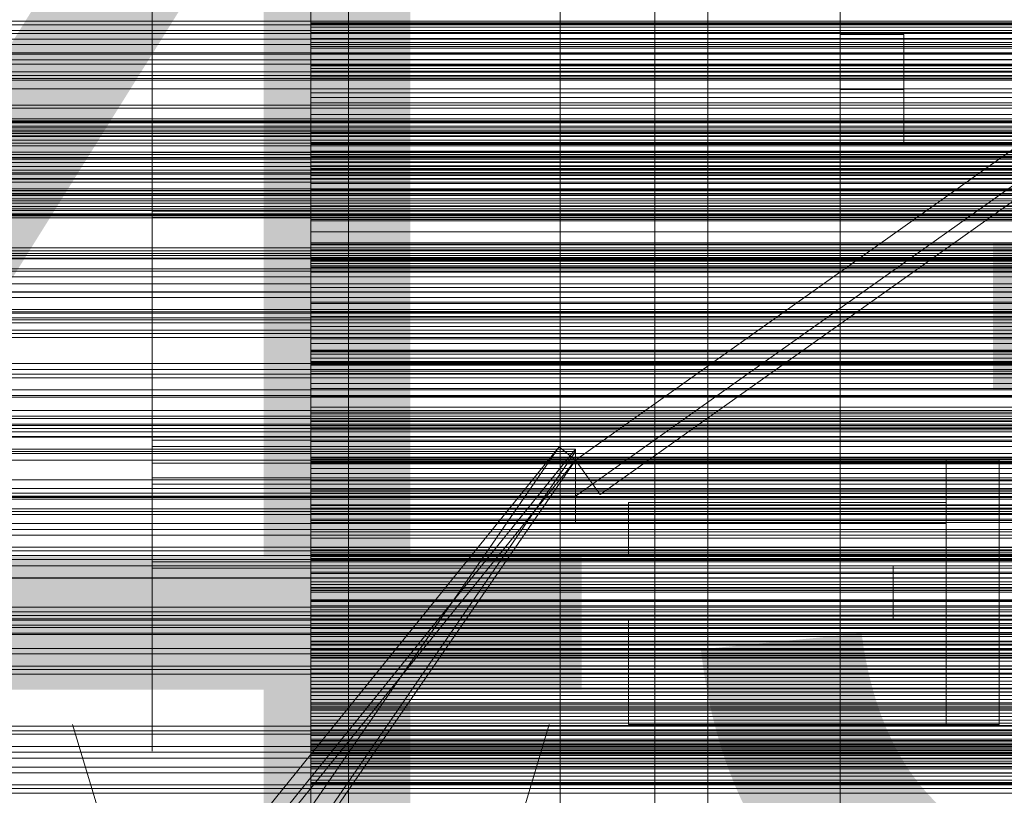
# Model space of a CAD drawing. Header units: millimetres. Extents: x -2233 to 61924, y -68080 to 6847.
# Tile 232 of 256: x 495 to 681, y -34463 to -34317. Entities that reach past the tile are written whole.
import ezdxf

# ---------------------------------------------------------------- set-up
doc = ezdxf.new("R2010")
doc.units = ezdxf.units.MM
for name, color, linetype, lineweight in [('COTAS_O', 1, 'Continuous', 0), ('COTAS_P', 1, 'Continuous', 0), ('frontal_briquetadora', 7, 'Continuous', 0), ('frontal_C03', 7, 'Continuous', 0), ('frontal_C10', 7, 'Continuous', 0), ('frontal_mezcladora', 7, 'Continuous', 0), ('frontal_secador', 7, 'Continuous', 0), ('frontal_tolva', 7, 'Continuous', 0), ('frontal_tolva-C01', 7, 'Continuous', 0)]:
    doc.layers.add(name, color=color, linetype=linetype, lineweight=lineweight)
doc.dimstyles.new('R19_100', dxfattribs={"dimtxt": 250, "dimasz": 150, "dimexe": 150, "dimexo": 80, "dimgap": 100, "dimtad": 1, "dimtih": 1, "dimtoh": 1, "dimdsep": 46, "dimcen": 0.09, "dimadec": 0, "dimazin": 0, "dimtfac": 1, "dimtdec": 4, "dimtofl": 0, "dimtmove": 0, "dimatfit": 3, "dimfxl": 1, "dimtolj": 1, "dimtzin": 0, "dimarcsym": 0})

# ---------------------------------------------------------------- blocks, each defined once
blk = doc.blocks.new('DIM_R27_48')
at = {"layer": 'COTAS_P'}
for p, q in [((-1750, -34600), (-1600, -34555)), ((2600, -34600), (2450, -34555)), ((-1750, -35500), (-1750, -34600)), ((-1750, -34600), (2600, -34600)), ((-1750, -34600), (-1600, -34645)), ((2600, -34600), (2450, -34645)), ((2600, -35500), (2600, -34600))]:
    blk.add_line(p, q, dxfattribs=at)
blk.add_text('4350 P', height=250, dxfattribs=at).set_placement((425, -34500))
blk = doc.blocks.new('DIM_R27_50')
at = {"layer": 'COTAS_P'}
for p, q in [((1705.78, -34504.95), (1551.9, -34475.9)), ((-194.22, -34704.95), (1705.78, -34504.95)), ((1705.78, -34504.95), (1561.32, -34565.4)), ((1800, -35400), (1705.78, -34504.95)), ((-194.22, -34704.95), (-49.75, -34644.49)), ((-100, -35600), (-194.22, -34704.95)), ((-194.22, -34704.95), (-40.33, -34734))]:
    blk.add_line(p, q, dxfattribs=at)
blk.add_text('1910.5 P', height=250, rotation=6.009, dxfattribs=at).set_placement((745.32, -34505.49))
blk = doc.blocks.new('DIM_R27_52')
at = {"layer": 'COTAS_O'}
for p, q in [((-1725, -33700), (-1575, -33655)), ((1725, -33700), (1575, -33655)), ((-1725, -34400), (-1725, -33700)), ((-1725, -33700), (1725, -33700)), ((-1725, -33700), (-1575, -33745)), ((1725, -33700), (1575, -33745)), ((1725, -34400), (1725, -33700))]:
    blk.add_line(p, q, dxfattribs=at)
blk.add_text('3450 O', height=250, dxfattribs=at).set_placement((0, -33600))
blk = doc.blocks.new('DIM_R27_53')
at = {"layer": 'COTAS_P'}
for p, q in [((-150, -32000), (550, -32000)), ((550, -32000), (505, -32150)), ((550, -34600), (550, -32000)), ((550, -32000), (595, -32150)), ((550, -34600), (505, -34450)), ((550, -34600), (595, -34450)), ((-150, -34600), (550, -34600))]:
    blk.add_line(p, q, dxfattribs=at)
blk.add_text('2600 P', height=250, rotation=90, dxfattribs=at).set_placement((450, -33300))
blk = doc.blocks.new('DIM_R27_56')
at = {"layer": 'COTAS_O'}
for p, q in [((-650, -34200), (-500, -34155)), ((650, -34200), (500, -34155)), ((-650, -34900), (-650, -34200)), ((-650, -34200), (650, -34200)), ((-650, -34200), (-500, -34245)), ((650, -34200), (500, -34245)), ((650, -34900), (650, -34200))]:
    blk.add_line(p, q, dxfattribs=at)
blk.add_text('1300 O', height=250, dxfattribs=at).set_placement((0, -34100))

msp = doc.modelspace()

# ---------------------------------------------------------------- linework, layer by layer
at = {"layer": 'frontal_briquetadora'}
for p, q in [((520, -34298.812), (520, -34316.9)), ((520, -34303.218), (520, -34322.274)), ((550, -34322.274), (550, -34303.218)), ((520, -34324.035), (520, -34305.022)), ((550, -34305.022), (550, -34324.035)), ((520, -34325.382), (520, -34308.015)), ((550, -34307.771), (550, -34317.573)), ((550, -34322.166), (550, -34307.991)), ((550, -34310.522), (550, -34320.336)), ((550, -34311.057), (550, -34318.233)), ((520, -34312.503), (520, -34329.446)), ((550, -34312.729), (550, -34326.728)), ((520, -34313.695), (520, -34332.474)), ((550, -34313.283), (550, -34320.453)), ((550, -34317.381), (550, -34313.327)), ((550, -34313.695), (550, -34332.474)), ((550, -34329.883), (550, -34316.01)), ((520, -34316.9), (520, -34333.379)), ((550, -34331.49), (550, -34317.381)), ((550, -34317.381), (750, -34317.381)), ((750, -34317.573), (550, -34317.573)), ((550, -34317.573), (550, -34319.223)), ((550, -34318.233), (550, -34325.389)), ((550, -34318.233), (750, -34318.233)), ((750, -34319.223), (550, -34319.223)), ((550, -34319.223), (550, -34321.115)), ((750, -34320.336), (550, -34320.336)), ((550, -34320.336), (550, -34321.843)), ((550, -34320.453), (550, -34327.603)), ((550, -34320.453), (750, -34320.453)), ((750, -34321.115), (550, -34321.115)), ((550, -34321.115), (550, -34323.219)), ((750, -34321.843), (550, -34321.843)), ((550, -34321.843), (550, -34323.176)), ((550, -34336.269), (550, -34322.166)), ((550, -34322.166), (750, -34322.166)), ((520, -34322.274), (520, -34340.775)), ((520, -34342.473), (520, -34324.035)), ((550, -34340.775), (550, -34322.274)), ((750, -34323.176), (550, -34323.176)), ((550, -34323.176), (550, -34324.327)), ((750, -34323.219), (550, -34323.219)), ((550, -34323.219), (550, -34325.517)), ((550, -34324.035), (550, -34342.473)), ((520, -34340.813), (520, -34325.382)), ((750, -34324.327), (550, -34324.327)), ((550, -34324.327), (550, -34325.282)), ((750, -34325.282), (550, -34325.282)), ((550, -34325.282), (550, -34326.024)), ((550, -34325.389), (550, -34332.522)), ((550, -34325.389), (750, -34325.389)), ((750, -34325.517), (550, -34325.517)), ((550, -34325.517), (550, -34327.995)), ((750, -34326.024), (550, -34326.024)), ((550, -34326.024), (550, -34326.524)), ((750, -34326.524), (550, -34326.524)), ((550, -34326.524), (550, -34336.266)), ((550, -34326.728), (550, -34339.979)), ((550, -34326.728), (750, -34326.728)), ((550, -34327.603), (550, -34334.728)), ((550, -34327.603), (750, -34327.603)), ((520, -34331.108), (520, -34328.943)), ((520, -34328.943), (520, -34329.216)), ((520, -34329.216), (520, -34331.872)), ((520, -34329.446), (520, -34344.296)), ((750, -34327.995), (550, -34327.995)), ((550, -34327.995), (550, -34330.645)), ((520, -34335.281), (520, -34331.108)), ((550, -34342.887), (550, -34329.883)), ((550, -34329.883), (750, -34329.883)), ((750, -34330.645), (550, -34330.645)), ((550, -34330.645), (550, -34340.399)), ((550, -34345.662), (550, -34331.49)), ((550, -34331.49), (750, -34331.49)), ((520, -34331.872), (520, -34336.387)), ((520, -34332.474), (520, -34350.58)), ((520, -34333.379), (520, -34347.613)), ((550, -34332.474), (550, -34350.58)), ((550, -34332.522), (550, -34346.226)), ((550, -34332.522), (750, -34332.522)), ((550, -34334.728), (550, -34341.827)), ((550, -34334.728), (750, -34334.728)), ((520, -34340.638), (520, -34335.281)), ((520, -34337.727), (520, -34335.313)), ((520, -34336.387), (520, -34341.864)), ((750, -34336.266), (550, -34336.266)), ((550, -34336.266), (550, -34338.137)), ((550, -34349.756), (550, -34336.269)), ((520, -34342.076), (520, -34337.727)), ((750, -34338.137), (550, -34338.137)), ((550, -34338.137), (550, -34340.247)), ((520, -34340.638), (750, -34340.638)), ((520, -34346.115), (520, -34340.638)), ((520, -34340.775), (520, -34358.505)), ((520, -34353.714), (520, -34340.813)), ((550, -34339.979), (550, -34351.973)), ((550, -34339.979), (750, -34339.979)), ((750, -34340.247), (550, -34340.247)), ((550, -34340.247), (550, -34342.568)), ((750, -34340.399), (550, -34340.399)), ((550, -34340.399), (550, -34341.664)), ((550, -34358.505), (550, -34340.775)), ((520, -34343.431), (520, -34341.266)), ((520, -34341.266), (520, -34341.539)), ((520, -34341.539), (520, -34344.196)), ((520, -34341.864), (750, -34341.864)), ((520, -34341.864), (520, -34347.221)), ((520, -34347.5), (520, -34342.076)), ((520, -34360.12), (520, -34342.473)), ((750, -34341.664), (550, -34341.664)), ((550, -34341.664), (550, -34342.757)), ((550, -34341.827), (550, -34348.895)), ((550, -34341.827), (750, -34341.827)), ((550, -34342.473), (550, -34360.12)), ((750, -34342.568), (550, -34342.568)), ((550, -34342.568), (550, -34345.081)), ((520, -34347.605), (520, -34343.431)), ((520, -34344.196), (520, -34348.71)), ((520, -34344.296), (520, -34356.484)), ((750, -34342.757), (550, -34342.757)), ((550, -34342.757), (550, -34343.667)), ((550, -34354.521), (550, -34342.887)), ((550, -34342.887), (750, -34342.887)), ((750, -34343.667), (550, -34343.667)), ((550, -34343.667), (550, -34344.384)), ((750, -34344.384), (550, -34344.384)), ((550, -34344.384), (550, -34344.888)), ((520, -34350.63), (520, -34346.115)), ((750, -34344.888), (550, -34344.888)), ((550, -34344.888), (550, -34345.152)), ((750, -34345.081), (550, -34345.081)), ((550, -34345.081), (550, -34347.772)), ((750, -34345.152), (550, -34345.152)), ((550, -34345.152), (550, -34354.812)), ((550, -34359.353), (550, -34345.662)), ((550, -34345.662), (750, -34345.662)), ((550, -34346.226), (550, -34358.933)), ((550, -34346.226), (750, -34346.226)), ((520, -34347.221), (520, -34351.395)), ((520, -34347.5), (750, -34347.5)), ((520, -34347.5), (520, -34352.924)), ((520, -34352.961), (520, -34347.605)), ((520, -34347.613), (520, -34359.057)), ((750, -34347.772), (550, -34347.772)), ((550, -34347.772), (550, -34350.633)), ((520, -34348.71), (520, -34354.188)), ((550, -34348.895), (550, -34362.398)), ((550, -34348.895), (750, -34348.895)), ((550, -34362.109), (550, -34349.756)), ((550, -34349.756), (750, -34349.756)), ((520, -34350.58), (520, -34367.8)), ((520, -34353.287), (520, -34350.63)), ((520, -34351.395), (520, -34353.559)), ((550, -34350.58), (550, -34367.8)), ((750, -34350.633), (550, -34350.633)), ((550, -34350.633), (550, -34360.305)), ((550, -34351.973), (550, -34362.248)), ((550, -34351.973), (750, -34351.973)), ((520, -34352.924), (520, -34357.273)), ((520, -34352.961), (750, -34352.961)), ((520, -34358.439), (520, -34352.961)), ((520, -34353.559), (520, -34353.287)), ((520, -34363.591), (520, -34353.714)), ((520, -34354.188), (750, -34354.188)), ((520, -34354.188), (520, -34359.544)), ((550, -34364.34), (550, -34354.521)), ((550, -34354.521), (750, -34354.521)), ((750, -34354.812), (550, -34354.812)), ((550, -34354.812), (550, -34356.898)), ((520, -34356.484), (520, -34365.54)), ((520, -34357.273), (520, -34359.687)), ((750, -34356.898), (550, -34356.898)), ((550, -34356.898), (550, -34359.222)), ((520, -34362.953), (520, -34358.439)), ((520, -34358.505), (520, -34375.256)), ((520, -34359.057), (520, -34367.271)), ((550, -34375.256), (550, -34358.505)), ((550, -34358.933), (550, -34370.153)), ((550, -34358.933), (750, -34358.933)), ((750, -34359.222), (550, -34359.222)), ((550, -34359.222), (550, -34361.754)), ((550, -34372.036), (550, -34359.353)), ((550, -34359.353), (750, -34359.353)), ((520, -34359.544), (520, -34363.718)), ((520, -34376.769), (520, -34360.12)), ((550, -34360.12), (550, -34376.769)), ((750, -34360.305), (550, -34360.305)), ((550, -34360.305), (550, -34361.325)), ((520, -34365.61), (520, -34362.953)), ((750, -34361.325), (550, -34361.325)), ((550, -34361.325), (550, -34362.174)), ((750, -34361.754), (550, -34361.754)), ((550, -34361.754), (550, -34364.475)), ((550, -34372.854), (550, -34362.109)), ((550, -34362.109), (750, -34362.109)), ((750, -34362.174), (550, -34362.174)), ((550, -34362.174), (550, -34362.843)), ((550, -34362.248), (550, -34370.411)), ((550, -34362.248), (750, -34362.248)), ((550, -34362.398), (550, -34374.777)), ((550, -34362.398), (750, -34362.398)), ((750, -34362.843), (550, -34362.843)), ((550, -34362.843), (550, -34363.318)), ((520, -34370.063), (520, -34363.591)), ((520, -34363.718), (520, -34365.883)), ((750, -34363.318), (550, -34363.318)), ((550, -34363.318), (550, -34363.583)), ((750, -34363.583), (550, -34363.583)), ((550, -34363.583), (550, -34363.611)), ((750, -34363.611), (550, -34363.611)), ((550, -34363.611), (550, -34373.165)), ((550, -34371.965), (550, -34364.34)), ((550, -34364.34), (750, -34364.34)), ((750, -34364.475), (550, -34364.475)), ((550, -34364.475), (550, -34367.374)), ((520, -34365.54), (520, -34371.117)), ((520, -34365.883), (520, -34365.61)), ((520, -34367.271), (520, -34371.939)), ((520, -34367.8), (520, -34383.931)), ((750, -34367.374), (550, -34367.374)), ((550, -34367.374), (550, -34370.439)), ((550, -34367.8), (550, -34383.931)), ((520, -34372.882), (520, -34370.063)), ((550, -34370.153), (550, -34379.456)), ((550, -34370.153), (750, -34370.153)), ((550, -34370.411), (550, -34376.147)), ((550, -34370.411), (750, -34370.411)), ((750, -34370.439), (550, -34370.439)), ((550, -34370.439), (550, -34380.005)), ((520, -34371.117), (520, -34373)), ((520, -34371.939), (520, -34372.882)), ((550, -34377.104), (550, -34371.965)), ((550, -34371.965), (750, -34371.965)), ((550, -34383.225), (550, -34372.036)), ((550, -34372.036), (750, -34372.036)), ((550, -34381.578), (550, -34372.854)), ((550, -34372.854), (750, -34372.854)), ((750, -34373.165), (550, -34373.165)), ((550, -34373.165), (550, -34375.462)), ((520, -34375.256), (520, -34390.831)), ((550, -34374.777), (550, -34385.556)), ((550, -34374.777), (750, -34374.777)), ((550, -34390.831), (550, -34375.256)), ((750, -34375.462), (550, -34375.462)), ((550, -34375.462), (550, -34377.994)), ((550, -34376.147), (550, -34379.236)), ((550, -34376.147), (750, -34376.147)), ((520, -34392.225), (520, -34376.769)), ((550, -34376.769), (550, -34392.225)), ((550, -34379.559), (550, -34377.104)), ((550, -34377.104), (750, -34377.104)), ((750, -34377.994), (550, -34377.994)), ((550, -34377.994), (550, -34380.73)), ((550, -34379.236), (550, -34379.559)), ((550, -34379.236), (750, -34379.236)), ((550, -34379.456), (550, -34386.483)), ((550, -34379.456), (750, -34379.456)), ((550, -34379.559), (750, -34379.559)), ((750, -34380.005), (550, -34380.005)), ((550, -34380.005), (550, -34380.778)), ((750, -34380.73), (550, -34380.73)), ((550, -34380.73), (550, -34383.655)), ((750, -34380.778), (550, -34380.778)), ((550, -34380.778), (550, -34381.382)), ((750, -34381.382), (550, -34381.382)), ((550, -34381.382), (550, -34381.806)), ((550, -34387.945), (550, -34381.578)), ((550, -34381.578), (750, -34381.578)), ((750, -34381.806), (550, -34381.806)), ((550, -34381.806), (550, -34382.04)), ((550, -34382.066), (550, -34381.857)), ((750, -34381.857), (550, -34381.857)), ((550, -34381.857), (550, -34391.282)), ((750, -34382.04), (550, -34382.04)), ((550, -34382.04), (550, -34382.066)), ((750, -34382.066), (550, -34382.066)), ((550, -34392.488), (550, -34383.225)), ((550, -34383.225), (750, -34383.225)), ((520, -34383.931), (520, -34398.786)), ((520, -34386.721), (520, -34384.557)), ((520, -34384.557), (520, -34384.83)), ((520, -34384.83), (520, -34387.486)), ((750, -34383.655), (550, -34383.655)), ((550, -34383.655), (550, -34386.753)), ((550, -34383.931), (550, -34398.786)), ((520, -34390.895), (520, -34386.721)), ((550, -34385.556), (550, -34394.32)), ((550, -34385.556), (750, -34385.556)), ((550, -34386.483), (550, -34390.966)), ((550, -34386.483), (750, -34386.483)), ((750, -34386.753), (550, -34386.753)), ((550, -34386.753), (550, -34390.016)), ((520, -34387.486), (520, -34392.001)), ((520, -34390.801), (520, -34388.387)), ((550, -34391.711), (550, -34387.945)), ((550, -34387.945), (750, -34387.945)), ((520, -34395.15), (520, -34390.801)), ((520, -34390.831), (520, -34405.049)), ((520, -34396.252), (520, -34390.895)), ((750, -34390.016), (550, -34390.016)), ((550, -34390.016), (550, -34399.452)), ((550, -34405.049), (550, -34390.831)), ((550, -34390.966), (550, -34392.731)), ((550, -34390.966), (750, -34390.966)), ((520, -34393.836), (520, -34391.671)), ((520, -34391.671), (520, -34391.944)), ((520, -34391.944), (520, -34394.601)), ((520, -34392.001), (520, -34397.478)), ((520, -34406.306), (520, -34392.225)), ((750, -34391.282), (550, -34391.282)), ((550, -34391.282), (550, -34393.784)), ((550, -34392.731), (550, -34391.711)), ((550, -34391.711), (750, -34391.711)), ((550, -34392.225), (550, -34406.306)), ((550, -34399.471), (550, -34392.488)), ((550, -34392.488), (750, -34392.488)), ((550, -34392.731), (750, -34392.731)), ((520, -34398.01), (520, -34393.836)), ((520, -34394.601), (520, -34399.115)), ((750, -34393.784), (550, -34393.784)), ((550, -34393.784), (550, -34396.517)), ((550, -34394.32), (550, -34400.733)), ((550, -34394.32), (750, -34394.32)), ((520, -34400.574), (520, -34395.15)), ((520, -34396.252), (750, -34396.252)), ((520, -34401.729), (520, -34396.252)), ((750, -34396.517), (550, -34396.517)), ((550, -34396.517), (550, -34399.453)), ((520, -34397.478), (750, -34397.478)), ((520, -34397.478), (520, -34402.835)), ((520, -34403.366), (520, -34398.01)), ((520, -34398.786), (520, -34412.189)), ((520, -34399.115), (520, -34404.593)), ((550, -34398.786), (550, -34412.189)), ((750, -34399.452), (550, -34399.452)), ((550, -34399.452), (550, -34399.977)), ((550, -34399.453), (550, -34402.572)), ((550, -34403.905), (550, -34399.471)), ((550, -34399.471), (750, -34399.471)), ((550, -34401.617), (550, -34399.621)), ((550, -34399.621), (550, -34400.409)), ((550, -34399.621), (750, -34399.621)), ((550, -34400.29), (550, -34399.845)), ((750, -34399.845), (550, -34399.845)), ((550, -34399.845), (550, -34409.118)), ((750, -34399.977), (550, -34399.977)), ((550, -34399.977), (550, -34400.333)), ((550, -34400.504), (550, -34400.29)), ((750, -34400.29), (550, -34400.29)), ((750, -34400.333), (550, -34400.333)), ((550, -34400.333), (550, -34400.512)), ((520, -34400.574), (750, -34400.574)), ((520, -34400.574), (520, -34405.997)), ((520, -34406.244), (520, -34401.729)), ((550, -34400.409), (550, -34403.95)), ((550, -34400.409), (750, -34400.409)), ((750, -34400.504), (550, -34400.504)), ((750, -34400.512), (550, -34400.512)), ((550, -34400.733), (550, -34404.548)), ((550, -34400.733), (750, -34400.733)), ((550, -34406.32), (550, -34401.617)), ((550, -34401.617), (750, -34401.617)), ((520, -34402.835), (520, -34407.009)), ((520, -34403.366), (750, -34403.366)), ((520, -34408.844), (520, -34403.366)), ((750, -34402.572), (550, -34402.572)), ((550, -34402.572), (550, -34405.863)), ((550, -34405.619), (550, -34403.905)), ((550, -34403.905), (750, -34403.905)), ((550, -34403.95), (550, -34410.109)), ((550, -34403.95), (750, -34403.95)), ((520, -34404.593), (750, -34404.593)), ((520, -34404.593), (520, -34409.949)), ((520, -34405.049), (520, -34417.742)), ((550, -34404.548), (550, -34405.619)), ((550, -34404.548), (750, -34404.548)), ((550, -34417.742), (550, -34405.049)), ((550, -34405.619), (750, -34405.619)), ((750, -34405.863), (550, -34405.863)), ((550, -34405.863), (550, -34409.315)), ((520, -34405.997), (520, -34410.347)), ((520, -34408.9), (520, -34406.244)), ((520, -34418.848), (520, -34406.306)), ((520, -34407.009), (520, -34409.173)), ((520, -34409.682), (520, -34407.517)), ((520, -34407.517), (520, -34407.79)), ((550, -34406.306), (550, -34418.848)), ((550, -34413.548), (550, -34406.32)), ((550, -34406.32), (750, -34406.32)), ((520, -34407.79), (520, -34410.447)), ((520, -34410.227), (520, -34407.813)), ((520, -34413.359), (520, -34408.844)), ((520, -34409.173), (520, -34408.9)), ((550, -34408.59), (550, -34408.499)), ((550, -34408.499), (550, -34411.183)), ((550, -34408.499), (750, -34408.499)), ((550, -34411.452), (550, -34408.59)), ((550, -34408.59), (750, -34408.59)), ((750, -34409.118), (550, -34409.118)), ((550, -34409.118), (550, -34411.82)), ((750, -34409.315), (550, -34409.315)), ((550, -34409.315), (550, -34418.6)), ((520, -34413.856), (520, -34409.682)), ((520, -34409.949), (520, -34414.123)), ((520, -34414.576), (520, -34410.227)), ((520, -34410.347), (520, -34412.76)), ((520, -34410.447), (520, -34414.961)), ((550, -34410.109), (550, -34418.648)), ((550, -34410.109), (750, -34410.109)), ((550, -34411.183), (550, -34416.538)), ((550, -34411.183), (750, -34411.183)), ((550, -34416.974), (550, -34411.452)), ((550, -34411.452), (750, -34411.452)), ((520, -34412.189), (520, -34423.984)), ((750, -34411.82), (550, -34411.82)), ((550, -34411.82), (550, -34414.748)), ((550, -34412.189), (550, -34423.984)), ((520, -34416.015), (520, -34413.359)), ((520, -34419.212), (520, -34413.856)), ((520, -34414.123), (520, -34416.288)), ((520, -34420), (520, -34414.576)), ((520, -34414.961), (520, -34420.439)), ((550, -34423.026), (550, -34413.548)), ((550, -34413.548), (750, -34413.548)), ((750, -34414.748), (550, -34414.748)), ((550, -34414.748), (550, -34417.875)), ((520, -34416.288), (520, -34416.015)), ((550, -34418.624), (550, -34416.449)), ((550, -34416.449), (550, -34417.056)), ((550, -34416.449), (750, -34416.449)), ((550, -34416.538), (550, -34424.359)), ((550, -34416.538), (750, -34416.538)), ((550, -34424.945), (550, -34416.974)), ((550, -34416.974), (750, -34416.974)), ((550, -34417.056), (550, -34420.421)), ((550, -34417.056), (750, -34417.056)), ((520, -34417.742), (520, -34428.761)), ((520, -34429.704), (520, -34418.848)), ((550, -34418.213), (550, -34417.532)), ((750, -34417.532), (550, -34417.532)), ((550, -34417.532), (550, -34426.632)), ((550, -34428.761), (550, -34417.742)), ((750, -34417.875), (550, -34417.875)), ((550, -34417.875), (550, -34421.182)), ((550, -34418.665), (550, -34418.213)), ((750, -34418.213), (550, -34418.213)), ((750, -34418.6), (550, -34418.6)), ((550, -34418.6), (550, -34418.874)), ((550, -34423.497), (550, -34418.624)), ((550, -34418.624), (750, -34418.624)), ((550, -34418.648), (550, -34421.417)), ((550, -34418.648), (750, -34418.648)), ((550, -34418.916), (550, -34418.665)), ((750, -34418.665), (550, -34418.665)), ((550, -34418.848), (550, -34429.704)), ((750, -34418.874), (550, -34418.874)), ((550, -34418.874), (550, -34418.982)), ((550, -34418.982), (550, -34418.916)), ((750, -34418.916), (550, -34418.916)), ((520, -34419.212), (750, -34419.212)), ((520, -34424.69), (520, -34419.212)), ((520, -34420), (750, -34420)), ((520, -34420), (520, -34425.424)), ((520, -34420.439), (750, -34420.439)), ((520, -34420.439), (520, -34425.795)), ((750, -34418.982), (550, -34418.982)), ((550, -34420.421), (550, -34426.416)), ((550, -34420.421), (750, -34420.421)), ((750, -34421.182), (550, -34421.182)), ((550, -34421.182), (550, -34424.657)), ((550, -34421.417), (550, -34424.121)), ((550, -34421.417), (750, -34421.417)), ((520, -34423.984), (520, -34434.032)), ((550, -34434.387), (550, -34423.026)), ((550, -34423.026), (750, -34423.026)), ((550, -34430.882), (550, -34423.497)), ((550, -34423.497), (750, -34423.497)), ((550, -34423.984), (550, -34434.032)), ((550, -34424.121), (550, -34426.757)), ((550, -34424.121), (750, -34424.121)), ((550, -34424.359), (550, -34434.344)), ((550, -34424.359), (750, -34424.359)), ((520, -34429.204), (520, -34424.69)), ((520, -34425.424), (520, -34429.773)), ((520, -34425.795), (520, -34429.969)), ((750, -34424.657), (550, -34424.657)), ((550, -34424.657), (550, -34428.29)), ((550, -34427.56), (550, -34424.945)), ((550, -34424.945), (750, -34424.945)), ((550, -34426.416), (550, -34434.809)), ((550, -34426.416), (750, -34426.416)), ((750, -34426.632), (550, -34426.632)), ((550, -34426.632), (550, -34429.526)), ((550, -34426.757), (550, -34429.325)), ((550, -34426.757), (750, -34426.757)), ((550, -34430.107), (550, -34427.56)), ((550, -34427.56), (750, -34427.56)), ((520, -34428.761), (520, -34437.978)), ((520, -34431.861), (520, -34429.204)), ((520, -34438.745), (520, -34429.704)), ((520, -34429.773), (520, -34432.187)), ((520, -34429.969), (520, -34432.134)), ((750, -34428.29), (550, -34428.29)), ((550, -34428.29), (550, -34437.401)), ((550, -34437.978), (550, -34428.761)), ((550, -34429.325), (550, -34431.823)), ((550, -34429.325), (750, -34429.325)), ((750, -34429.526), (550, -34429.526)), ((550, -34429.526), (550, -34432.642)), ((550, -34429.704), (550, -34438.745)), ((520, -34432.134), (520, -34431.861)), ((550, -34432.583), (550, -34430.107)), ((550, -34430.107), (750, -34430.107)), ((550, -34433.336), (550, -34430.882)), ((550, -34430.882), (750, -34430.882)), ((550, -34431.823), (550, -34434.25)), ((550, -34431.823), (750, -34431.823)), ((550, -34434.988), (550, -34432.583)), ((550, -34432.583), (750, -34432.583)), ((750, -34432.642), (550, -34432.642)), ((550, -34432.642), (550, -34435.953)), ((550, -34435.719), (550, -34433.336)), ((550, -34433.336), (750, -34433.336)), ((520, -34434.032), (520, -34442.216)), ((550, -34434.032), (550, -34442.216)), ((550, -34434.25), (550, -34436.605)), ((550, -34434.25), (750, -34434.25)), ((550, -34434.344), (550, -34446.111)), ((550, -34434.344), (750, -34434.344)), ((550, -34447.196), (550, -34434.387)), ((550, -34434.387), (750, -34434.387)), ((550, -34434.809), (550, -34445.279)), ((550, -34434.809), (750, -34434.809)), ((550, -34435.79), (550, -34434.876)), ((750, -34434.876), (550, -34434.876)), ((550, -34434.876), (550, -34443.78)), ((550, -34437.321), (550, -34434.988)), ((550, -34434.988), (750, -34434.988)), ((550, -34438.029), (550, -34435.719)), ((550, -34435.719), (750, -34435.719)), ((550, -34436.481), (550, -34435.79)), ((750, -34435.79), (550, -34435.79)), ((750, -34435.953), (550, -34435.953)), ((550, -34435.953), (550, -34439.44)), ((550, -34436.973), (550, -34436.481)), ((750, -34436.481), (550, -34436.481)), ((550, -34436.605), (550, -34438.887)), ((550, -34436.605), (750, -34436.605)), ((550, -34437.284), (550, -34436.973)), ((750, -34436.973), (550, -34436.973)), ((550, -34437.424), (550, -34437.284)), ((750, -34437.284), (550, -34437.284)), ((550, -34439.58), (550, -34437.321)), ((550, -34437.321), (750, -34437.321)), ((750, -34437.401), (550, -34437.401)), ((550, -34437.401), (550, -34437.424)), ((750, -34437.424), (550, -34437.424)), ((520, -34437.978), (520, -34445.284)), ((520, -34445.867), (520, -34438.745)), ((550, -34445.284), (550, -34437.978)), ((550, -34440.265), (550, -34438.029)), ((550, -34438.029), (750, -34438.029)), ((550, -34438.745), (550, -34445.867)), ((550, -34438.887), (550, -34441.096)), ((550, -34438.887), (750, -34438.887)), ((750, -34439.44), (550, -34439.44)), ((550, -34439.44), (550, -34443.091)), ((550, -34441.765), (550, -34439.58)), ((550, -34439.58), (750, -34439.58)), ((550, -34442.427), (550, -34440.265)), ((550, -34440.265), (750, -34440.265)), ((550, -34441.096), (550, -34443.229)), ((550, -34441.096), (750, -34441.096)), ((520, -34442.216), (520, -34448.439)), ((550, -34443.875), (550, -34441.765)), ((550, -34441.765), (750, -34441.765)), ((550, -34442.216), (550, -34448.439)), ((550, -34444.514), (550, -34442.427)), ((550, -34442.427), (750, -34442.427)), ((750, -34443.091), (550, -34443.091)), ((550, -34443.091), (550, -34446.897)), ((550, -34443.229), (550, -34445.286)), ((550, -34443.229), (750, -34443.229)), ((750, -34443.78), (550, -34443.78)), ((550, -34443.78), (550, -34446.86)), ((550, -34445.909), (550, -34443.875)), ((550, -34443.875), (750, -34443.875)), ((550, -34446.523), (550, -34444.514)), ((550, -34444.514), (750, -34444.514)), ((520, -34445.284), (520, -34450.593)), ((520, -34450.986), (520, -34445.867)), ((550, -34445.279), (550, -34457.423)), ((550, -34445.279), (750, -34445.279)), ((550, -34450.593), (550, -34445.284)), ((550, -34445.286), (550, -34447.267)), ((550, -34445.286), (750, -34445.286)), ((550, -34445.867), (550, -34450.986)), ((550, -34447.865), (550, -34445.909)), ((550, -34445.909), (750, -34445.909)), ((550, -34446.111), (550, -34459.207)), ((550, -34446.111), (750, -34446.111)), ((550, -34448.456), (550, -34446.523)), ((550, -34446.523), (750, -34446.523)), ((520, -34448.439), (520, -34452.629)), ((750, -34446.86), (550, -34446.86)), ((550, -34446.86), (550, -34450.157)), ((750, -34446.897), (550, -34446.897)), ((550, -34446.897), (550, -34455.811)), ((550, -34460.96), (550, -34447.196)), ((550, -34447.196), (750, -34447.196)), ((550, -34447.267), (550, -34449.169)), ((550, -34447.267), (750, -34447.267)), ((550, -34449.743), (550, -34447.865)), ((550, -34447.865), (750, -34447.865)), ((550, -34448.439), (550, -34452.629)), ((550, -34450.31), (550, -34448.456)), ((550, -34448.456), (750, -34448.456)), ((550, -34449.169), (550, -34450.993)), ((550, -34449.169), (750, -34449.169)), ((550, -34451.543), (550, -34449.743)), ((550, -34449.743), (750, -34449.743)), ((750, -34450.157), (550, -34450.157)), ((550, -34450.157), (550, -34453.643)), ((550, -34452.084), (550, -34450.31)), ((550, -34450.31), (750, -34450.31)), ((520, -34450.593), (520, -34453.844)), ((520, -34454.041), (520, -34450.986)), ((550, -34453.844), (550, -34450.593)), ((550, -34450.986), (550, -34454.041)), ((550, -34450.993), (550, -34452.738)), ((550, -34450.993), (750, -34450.993)), ((550, -34453.263), (550, -34451.543)), ((550, -34451.543), (750, -34451.543)), ((550, -34452.98), (550, -34451.835)), ((750, -34451.835), (550, -34451.835)), ((550, -34451.835), (550, -34460.521)), ((550, -34453.779), (550, -34452.084)), ((550, -34452.084), (750, -34452.084)), ((520, -34452.629), (520, -34454.736)), ((520, -34453.844), (520, -34454.998)), ((520, -34454.998), (520, -34454.041)), ((550, -34452.629), (550, -34454.736)), ((550, -34452.738), (550, -34454.402)), ((550, -34452.738), (750, -34452.738)), ((550, -34453.907), (550, -34452.98)), ((750, -34452.98), (550, -34452.98)), ((550, -34454.902), (550, -34453.263)), ((550, -34453.263), (750, -34453.263)), ((750, -34453.643), (550, -34453.643)), ((550, -34453.643), (550, -34457.302)), ((550, -34455.393), (550, -34453.779)), ((550, -34453.779), (750, -34453.779)), ((550, -34454.998), (550, -34453.844)), ((550, -34454.64), (550, -34453.907)), ((750, -34453.907), (550, -34453.907)), ((550, -34454.041), (550, -34454.998)), ((550, -34454.402), (550, -34461.227)), ((550, -34454.402), (750, -34454.402)), ((550, -34455.196), (550, -34454.64)), ((750, -34454.64), (550, -34454.64)), ((550, -34456.46), (550, -34454.902)), ((550, -34454.902), (750, -34454.902)), ((550, -34455.583), (550, -34455.196)), ((750, -34455.196), (550, -34455.196)), ((550, -34456.926), (550, -34455.393)), ((550, -34455.393), (750, -34455.393)), ((550, -34455.811), (550, -34455.583)), ((750, -34455.583), (550, -34455.583)), ((750, -34455.811), (550, -34455.811)), ((550, -34457.936), (550, -34456.46)), ((550, -34456.46), (750, -34456.46)), ((550, -34458.377), (550, -34456.926)), ((550, -34456.926), (750, -34456.926)), ((750, -34457.302), (550, -34457.302)), ((550, -34457.302), (550, -34461.12)), ((550, -34457.423), (550, -34470.774)), ((550, -34457.423), (750, -34457.423)), ((550, -34464.14), (550, -34457.936)), ((550, -34457.936), (750, -34457.936)), ((550, -34459.744), (550, -34458.377)), ((550, -34458.377), (750, -34458.377)), ((550, -34459.207), (550, -34473.128)), ((550, -34459.207), (750, -34459.207)), ((550, -34461.029), (550, -34459.744)), ((550, -34459.744), (750, -34459.744)), ((750, -34460.521), (550, -34460.521)), ((550, -34460.521), (550, -34463.78)), ((550, -34475.151), (550, -34460.96)), ((550, -34460.96), (750, -34460.96)), ((550, -34466.598), (550, -34461.029)), ((550, -34461.029), (750, -34461.029)), ((750, -34461.12), (550, -34461.12)), ((550, -34461.12), (550, -34465.089)), ((550, -34461.227), (550, -34470.352)), ((550, -34461.227), (750, -34461.227))]:
    msp.add_line(p, q, dxfattribs=at)
at = {"layer": 'frontal_C03'}
for p, q in [((1250, -34317.085), (-1250, -34317.085)), ((-1250, -34317.75), (1250, -34317.75)), ((1250, -34319.392), (-1250, -34319.392)), ((-1250, -34320.45), (1250, -34320.45)), ((-1250, -34321.469), (1250, -34321.469)), ((-1250, -34323.066), (1250, -34323.066)), ((1250, -34323.302), (-1250, -34323.302)), ((1250, -34324.359), (-1250, -34324.359)), ((1250, -34326.667), (-1250, -34326.667)), ((1250, -34327.32), (-1250, -34327.32)), ((-1250, -34327.913), (1250, -34327.913)), ((1250, -34328.201), (-1250, -34328.201)), ((-1250, -34329.869), (1250, -34329.869)), ((-1268, -34335.887), (1268, -34335.887)), ((-1268, -34336.111), (1268, -34336.111)), ((-1268, -34336.275), (1268, -34336.275)), ((-1268, -34336.933), (1268, -34336.933)), ((-1250, -34335.513), (1250, -34335.513)), ((-1268, -34337.25), (1268, -34337.25)), ((-1268, -34338.296), (1268, -34338.296)), ((-1268, -34338.746), (1268, -34338.746)), ((1250, -34337.695), (-1250, -34337.695)), ((1250, -34338.008), (-1250, -34338.008)), ((1250, -34338.889), (-1250, -34338.889)), ((-1268, -34340.109), (1268, -34340.109)), ((-1268, -34340.659), (1268, -34340.659)), ((1250, -34339.543), (-1250, -34339.543)), ((-1268, -34342.246), (1268, -34342.246)), ((1250, -34341.85), (-1250, -34341.85)), ((1530, -34343.773), (-1530, -34343.773)), ((1268, -34342.86), (-1268, -34342.86)), ((-1250, -34342.907), (1250, -34342.907)), ((-1250, -34343.752), (1250, -34343.752)), ((-1268, -34344.563), (1268, -34344.563)), ((-1268, -34345.199), (1268, -34345.199)), ((1250, -34345.759), (-1250, -34345.759)), ((-1250, -34346.01), (1250, -34346.01)), ((-1268, -34346.902), (1268, -34346.902)), ((-1268, -34347.516), (1268, -34347.516)), ((1250, -34346.817), (-1250, -34346.817)), ((1530, -34348.773), (-1530, -34348.773)), ((-1268, -34349.103), (1268, -34349.103)), ((-1268, -34349.653), (1268, -34349.653)), ((1250, -34349.124), (-1250, -34349.124)), ((1250, -34349.778), (-1250, -34349.778)), ((-1268, -34351.016), (1268, -34351.016)), ((-1268, -34351.466), (1268, -34351.466)), ((1250, -34350.659), (-1250, -34350.659)), ((-1268, -34352.512), (1268, -34352.512)), ((-1268, -34352.829), (1268, -34352.829)), ((-1268, -34353.487), (1268, -34353.487)), ((-1268, -34353.651), (1268, -34353.651)), ((-1250, -34352.067), (1250, -34352.067)), ((-1268, -34353.875), (1268, -34353.875)), ((-1250, -34354.249), (1250, -34354.249)), ((-1250, -34359.893), (1250, -34359.893)), ((1250, -34360.465), (-1250, -34360.465)), ((1250, -34361.347), (-1250, -34361.347)), ((-1250, -34361.849), (1250, -34361.849)), ((1250, -34362), (-1250, -34362)), ((1250, -34364.308), (-1250, -34364.308)), ((-1250, -34365.365), (1250, -34365.365)), ((-1250, -34366.696), (1250, -34366.696)), ((1250, -34368.217), (-1250, -34368.217)), ((-1250, -34368.293), (1250, -34368.293)), ((1250, -34369.274), (-1250, -34369.274)), ((1250, -34371.582), (-1250, -34371.582)), ((-1250, -34372.012), (1250, -34372.012)), ((1250, -34372.235), (-1250, -34372.235)), ((1250, -34373.117), (-1250, -34373.117)), ((-1250, -34373.141), (1250, -34373.141)), ((-1250, -34375.479), (1250, -34375.479)), ((-1250, -34376.064), (1250, -34376.064)), ((-1250, -34376.861), (1250, -34376.861)), ((1250, -34382.923), (-1250, -34382.923)), ((1250, -34383.804), (-1250, -34383.804)), ((1250, -34384.458), (-1250, -34384.458)), ((1250, -34386.765), (-1250, -34386.765)), ((-1250, -34387.823), (1250, -34387.823)), ((1250, -34390.675), (-1250, -34390.675)), ((1250, -34391.732), (-1250, -34391.732)), ((1250, -34394.039), (-1250, -34394.039)), ((1250, -34394.693), (-1250, -34394.693)), ((-1500, -34395.695), (1500, -34395.695)), ((1250, -34395.574), (-1250, -34395.574)), ((1530, -34398.773), (-1530, -34398.773)), ((1530, -34403.773), (-1530, -34403.773)), ((1250, -34405.381), (-1250, -34405.381)), ((1500, -34407.104), (-1500, -34407.104)), ((1500, -34407.389), (-1500, -34407.389)), ((1250, -34406.262), (-1250, -34406.262)), ((1250, -34406.915), (-1250, -34406.915)), ((1250, -34409.223), (-1250, -34409.223)), ((-1250, -34410.28), (1250, -34410.28)), ((1250, -34413.132), (-1250, -34413.132)), ((1250, -34414.19), (-1250, -34414.19)), ((1250, -34416.497), (-1250, -34416.497)), ((-1500, -34418.797), (1500, -34418.797)), ((1250, -34417.151), (-1250, -34417.151)), ((1250, -34418.032), (-1250, -34418.032)), ((-1500, -34422.245), (1500, -34422.245)), ((1250, -34427.838), (-1250, -34427.838)), ((1250, -34428.72), (-1250, -34428.72)), ((1250, -34429.373), (-1250, -34429.373)), ((1500, -34431.228), (-1500, -34431.228)), ((1250, -34431.68), (-1250, -34431.68)), ((-1250, -34432.738), (1250, -34432.738)), ((1250, -34435.59), (-1250, -34435.59)), ((1250, -34436.647), (-1250, -34436.647)), ((1250, -34438.955), (-1250, -34438.955)), ((1250, -34439.608), (-1250, -34439.608)), ((1250, -34440.49), (-1250, -34440.49)), ((1250, -34450.296), (-1250, -34450.296)), ((1250, -34451.177), (-1250, -34451.177)), ((1250, -34451.831), (-1250, -34451.831)), ((1250, -34454.138), (-1250, -34454.138)), ((-1250, -34455.195), (1250, -34455.195)), ((1500, -34456.351), (-1500, -34456.351)), ((1250, -34458.048), (-1250, -34458.048)), ((1250, -34459.105), (-1250, -34459.105)), ((1250, -34461.412), (-1250, -34461.412)), ((1250, -34462.066), (-1250, -34462.066)), ((1250, -34462.947), (-1250, -34462.947))]:
    msp.add_line(p, q, dxfattribs=at)
at = {"layer": 'frontal_C10'}
for p, q in [((557.112, -33899.794), (557.112, -35988)), ((597.112, -35988), (597.112, -33901.658)), ((557.112, -35988), (557.112, -33910.978)), ((597.112, -35988), (597.112, -33912.842))]:
    msp.add_line(p, q, dxfattribs=at)
at = {"layer": 'frontal_mezcladora'}
for p, q in [((625, -34725), (625, -33700)), ((650, -34725), (650, -33700)), ((615, -34760), (615, -33730)), ((625, -34725), (625, -33730)), ((650, -34760), (650, -33730)), ((650, -34330), (650, -34319.608)), ((650, -34319.608), (662, -34319.608)), ((662, -34330), (662, -34319.608)), ((650, -34340.392), (650, -34330)), ((662, -34330), (650, -34330)), ((662, -34330), (662, -34340.392)), ((650, -34340.392), (662, -34340.392))]:
    msp.add_line(p, q, dxfattribs=at)
at = {"layer": 'frontal_secador'}
for p, q in [((1360, -34318.859), (-1360, -34318.859)), ((1360, -34325.216), (-1360, -34325.216)), ((1250, -34332.924), (-1250, -34332.924)), ((1360, -34333.5), (-1360, -34333.5)), ((1360, -34343.147), (-1360, -34343.147)), ((-1360, -34353.5), (1360, -34353.5)), ((-1250, -34353.5), (1250, -34353.5)), ((1360, -34363.853), (-1360, -34363.853)), ((1360, -34373.5), (-1360, -34373.5)), ((1250, -34374.076), (-1250, -34374.076)), ((1360, -34381.784), (-1360, -34381.784)), ((1360, -34388.141), (-1360, -34388.141)), ((1360, -34392.137), (-1360, -34392.137)), ((1360, -34393.5), (-1360, -34393.5)), ((1250, -34393.25), (-1250, -34393.25)), ((1250, -34409.715), (-1250, -34409.715)), ((1250, -34422.349), (-1250, -34422.349)), ((1250, -34430.291), (-1250, -34430.291)), ((1250, -34433), (-1250, -34433))]:
    msp.add_line(p, q, dxfattribs=at)
at = {"layer": 'frontal_tolva'}
for p, q in [((1725, -33600), (600, -34400)), ((600, -34406.849), (1725, -33606.849)), ((604.636, -34406.52), (1729.636, -33606.52)), ((-1821.5, -34350), (1821.5, -34350)), ((-1821.5, -34361), (1821.5, -34361)), ((-670, -34400), (670, -34400)), ((600, -34400), (-600, -34400)), ((600, -34400), (600, -34406.849)), ((600, -34400), (604.636, -34406.52)), ((600, -34400), (670, -34400)), ((600, -34412), (600, -34400)), ((670, -34400), (680, -34400)), ((670, -34450), (670, -34400)), ((670, -34412), (670, -34400)), ((680, -34450), (680, -34400)), ((-600, -34406.849), (600, -34406.849)), ((610, -34408), (670, -34408)), ((610, -34418), (610, -34408)), ((670, -34418), (670, -34408)), ((-670, -34412), (670, -34412)), ((600, -34412), (670, -34412)), ((610, -34418), (670, -34418)), ((-660, -34420), (660, -34420)), ((660, -34430), (660, -34420)), ((-660, -34430), (660, -34430)), ((610, -34430), (680, -34430)), ((610, -34450), (610, -34430)), ((680, -34450), (680, -34430)), ((610, -34450), (680, -34450)), ((670, -34450), (680, -34450))]:
    msp.add_line(p, q, dxfattribs=at)
at = {"layer": 'frontal_tolva-C01'}
for p, q in [((-600, -34397.972), (600, -34397.972)), ((600, -34398.402), (-600, -34398.402)), ((596.887, -34397.489), (221.887, -34942.731)), ((221.887, -34862.339), (596.887, -34397.489)), ((600, -34397.972), (225, -34862.823)), ((225, -34943.645), (600, -34398.402)), ((600, -34400), (596.887, -34397.489)), ((600, -34400), (600, -34397.972)), ((600, -34398.402), (600, -34400)), ((600, -34400), (-600, -34400)), ((225, -34864.851), (600, -34400)), ((225, -34945.243), (600, -34400))]:
    msp.add_line(p, q, dxfattribs=at)

# ---------------------------------------------------------------- dimensions: what is measured, and where the dimension line sits
at = {"layer": 'COTAS_O'}
for p1, p2, picture, middle in [((-1725, -34400), (1725, -34400), 'DIM_R27_52', (0, -33700)), ((-650, -34900), (650, -34900), 'DIM_R27_56', (0, -34200))]:
    dim = msp.add_aligned_dim(p1=p1, p2=p2, distance=700, text='<> O', dimstyle='R19_100', dxfattribs=at)
    dim.commit()
    dim.dimension.update_dxf_attribs({"geometry": picture, "text_midpoint": middle})
at = {"layer": 'COTAS_P'}
for p1, p2, distance, picture, middle in [((-150, -34600), (-150, -32000), -700, 'DIM_R27_53', (550, -33300)), ((-100, -35600), (1800, -35400), 900, 'DIM_R27_50', (755.784, -34604.945)), ((-1750, -35500), (2600, -35500), 900, 'DIM_R27_48', (425, -34600))]:
    dim = msp.add_aligned_dim(p1=p1, p2=p2, distance=distance, text='<> P', dimstyle='R19_100', dxfattribs=at)
    dim.commit()
    dim.dimension.update_dxf_attribs({"geometry": picture, "text_midpoint": middle})

doc.saveas('drawing.dxf')
